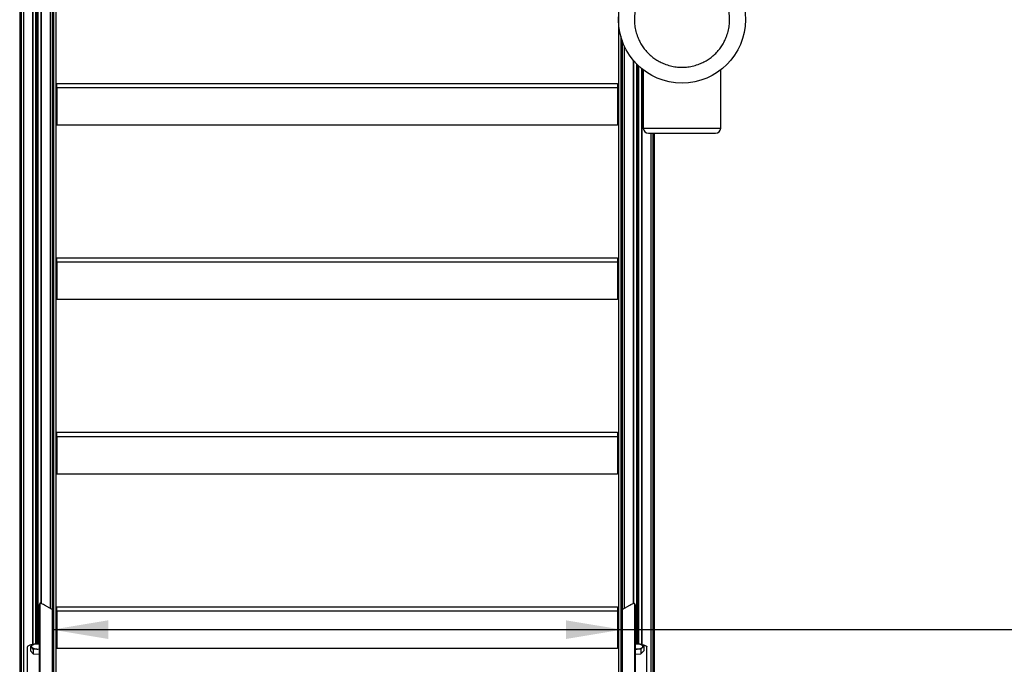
# Model space of a CAD drawing. Header units: millimetres. Extents: x 0 to 420, y 0 to 297.
# Tile 27 of 30: x 290 to 343, y 195 to 230. Entities that reach past the tile are written whole.
import ezdxf

# ---------------------------------------------------------------- set-up
doc = ezdxf.new("R2010")
doc.units = ezdxf.units.MM
doc.layers.add('QUOTE', color=174, linetype='Continuous')
doc.styles.add('SLDTEXTSTYLE3', font='TXT', dxfattribs={"width": 0.75})
doc.dimstyles.new('SLDDIMSTYLE0', dxfattribs={"dimtxt": 3, "dimasz": 3, "dimexe": 0, "dimexo": 0.0625, "dimgap": 0.75, "dimtad": 1, "dimlfac": 18.131026, "dimrnd": 1e-09, "dimzin": 12, "dimdsep": 46, "dimtxsty": 'SLDTEXTSTYLE3', "dimsah": 1, "dimcen": 0.09, "dimadec": 0, "dimazin": 3, "dimtfac": 1, "dimtdec": 3, "dimtofl": 0, "dimtmove": 0, "dimatfit": 3, "dimfxl": 0, "dimfrac": 2, "dimtolj": 1, "dimtzin": 12, "dimarcsym": 0})

# ---------------------------------------------------------------- blocks, each defined once
blk = doc.blocks.new('_D')
at = {"layer": 'QUOTE'}
for p, q in [((292.102, 196.901), (322.547, 196.901)), ((322.547, 196.901), (376.837, 196.901))]:
    blk.add_line(p, q, dxfattribs=at)
for points in [[(292.102, 196.901), (295.102, 196.401), (295.102, 197.401)], [(322.547, 196.901), (319.547, 197.401), (319.547, 196.401)]]:
    blk.add_solid(points, dxfattribs=at)
at = {"layer": 'QUOTE', "insert": (370.187, 200.768), "char_height": 3, "attachment_point": 1, "style": 'SLDTEXTSTYLE3'}
blk.add_mtext('552', dxfattribs=at)

msp = doc.modelspace()

# ---------------------------------------------------------------- linework, layer by layer
at = {"color": 7, "linetype": 'Continuous', "lineweight": 25}
for p, q in [((290.4474, 256.47246), (290.4474, 187.24437)), ((290.5577, 256.57243), (290.5577, 187.34435)), ((291.04582, 256.57243), (291.04582, 196.09027)), ((291.5036, 256.57243), (291.5036, 198.30096)), ((291.99171, 256.57243), (291.99171, 198.04054)), ((292.10202, 256.46676), (292.10202, 197.97768)), ((291.05961, 255.80579), (291.05961, 196.09343)), ((291.21385, 255.80522), (291.21385, 196.14511)), ((291.22359, 255.80153), (291.22359, 196.14533)), ((291.26496, 255.76393), (291.26496, 196.14628)), ((291.28445, 255.76386), (291.28445, 196.14672)), ((291.32582, 255.80115), (291.32582, 196.14767)), ((291.33557, 255.80477), (291.33557, 196.14789)), ((291.48981, 255.8042), (291.48981, 198.30527)), ((292.16387, 254.99294), (292.16387, 193.21322)), ((292.17332, 254.63462), (292.17332, 193.21322)), ((292.29506, 254.17808), (292.29506, 193.13288)), ((322.35403, 254.17808), (322.35403, 193.13288)), ((290.36131, 251.53658), (290.36131, 185.33615)), ((322.47577, 228.62503), (322.47577, 193.21322)), ((322.48522, 228.59054), (322.48522, 193.21322)), ((322.54707, 228.39291), (322.54707, 197.97768)), ((322.65738, 228.11505), (322.65738, 198.04054)), ((323.14549, 227.33346), (323.14549, 198.30096)), ((323.15928, 227.31701), (323.15928, 198.30527)), ((323.31352, 227.1463), (323.31352, 196.1482)), ((323.32326, 227.13627), (323.32326, 196.14787)), ((323.36464, 227.09457), (323.36464, 196.14648)), ((323.38412, 227.07542), (323.38412, 196.14582)), ((323.4255, 227.03576), (323.4255, 196.14443)), ((323.43524, 227.02662), (323.43524, 196.1441)), ((323.58948, 226.89093), (323.58948, 196.09392)), ((323.60327, 226.87958), (323.60327, 196.09027)), ((323.68351, 226.81589), (323.68351, 223.71316)), ((327.82007, 223.71316), (327.82007, 226.81589)), ((292.35021, 225.86243), (292.35021, 226.09552)), ((292.35021, 226.09552), (322.29888, 226.09552)), ((292.35021, 225.86243), (292.35021, 223.86297)), ((322.29888, 225.86243), (292.35021, 225.86243)), ((322.29888, 226.09552), (322.29888, 225.86243)), ((322.29888, 225.86243), (322.29888, 223.86297)), ((322.29888, 223.86297), (292.35021, 223.86297)), ((323.68351, 223.71316), (327.82007, 223.71316)), ((323.95928, 223.43739), (327.5443, 223.43739)), ((324.09138, 223.43739), (324.09138, 187.34435)), ((324.20169, 223.43739), (324.20169, 187.24437)), ((324.28778, 185.87097), (324.28778, 223.43739)), ((292.35021, 216.53878), (292.35021, 216.77188)), ((292.35021, 216.77188), (322.29888, 216.77188)), ((322.29888, 216.77188), (322.29888, 216.53878)), ((292.35021, 216.53878), (292.35021, 214.53932)), ((322.29888, 216.53878), (292.35021, 216.53878)), ((322.29888, 216.53878), (322.29888, 214.53932)), ((322.29888, 214.53932), (292.35021, 214.53932)), ((292.35021, 207.21514), (292.35021, 207.44823)), ((292.35021, 207.44823), (322.29888, 207.44823)), ((322.29888, 207.44823), (322.29888, 207.21514)), ((292.35021, 207.21514), (292.35021, 205.21567)), ((322.29888, 207.21514), (292.35021, 207.21514)), ((322.29888, 207.21514), (322.29888, 205.21567)), ((322.29888, 205.21567), (292.35021, 205.21567)), ((291.4407, 198.30214), (291.39933, 198.23173)), ((291.39933, 198.23173), (291.40039, 198.23591)), ((291.39933, 198.23173), (291.39933, 193.59314)), ((291.44175, 198.30632), (291.40039, 198.23591)), ((291.4407, 198.30214), (291.4407, 193.66355)), ((292.09549, 197.98165), (291.67952, 198.21767)), ((292.09549, 197.98165), (292.09549, 193.241)), ((292.15717, 197.87667), (292.15717, 193.13602)), ((292.35021, 197.89149), (292.35021, 198.12458)), ((292.35021, 198.12458), (322.29888, 198.12458)), ((292.35021, 197.89149), (292.35021, 195.89203)), ((322.29888, 197.89149), (292.35021, 197.89149)), ((322.29888, 198.12458), (322.29888, 197.89149)), ((322.29888, 197.89149), (322.29888, 195.89203)), ((322.49192, 197.87667), (322.49192, 193.13602)), ((322.55359, 197.98165), (322.96956, 198.21767)), ((322.55359, 197.98165), (322.55359, 193.241)), ((323.2487, 198.23591), (323.20734, 198.30632)), ((323.20839, 198.30214), (323.20839, 193.66355)), ((323.20839, 198.30214), (323.24975, 198.23173)), ((323.24975, 198.23173), (323.2487, 198.23591)), ((323.24975, 198.23173), (323.24975, 193.59314)), ((290.77832, 185.71776), (290.77832, 195.97377)), ((290.94273, 196.01575), (290.94273, 195.76648)), ((291.01308, 195.95578), (290.94273, 196.01575)), ((290.94273, 195.76648), (291.08343, 195.61189)), ((291.08343, 195.86117), (291.01308, 195.95578)), ((291.27699, 195.86559), (291.08343, 195.86117)), ((291.08343, 195.86117), (291.08343, 195.61189)), ((291.18916, 196.14455), (291.38273, 196.14897)), ((291.39933, 195.84649), (291.27699, 195.86559)), ((291.38273, 196.14897), (291.39933, 196.14768)), ((291.38273, 196.14897), (291.39933, 196.14637)), ((322.29888, 195.89203), (292.35021, 195.89203)), ((323.24975, 196.14768), (323.27506, 196.1495)), ((323.24975, 196.14584), (323.27506, 196.1495)), ((323.3634, 195.86506), (323.24975, 195.84862)), ((323.27506, 196.1495), (323.46935, 196.14295)), ((323.55769, 195.85851), (323.3634, 195.86506)), ((323.46935, 196.14295), (323.58858, 196.09455)), ((323.55769, 195.85851), (323.55769, 195.60924)), ((323.55769, 195.60924), (323.70781, 195.76224)), ((323.58858, 196.09455), (323.70781, 196.01151)), ((323.70781, 196.01151), (323.70781, 195.76224)), ((323.87077, 187.51124), (323.87077, 195.97377)), ((291.08343, 195.61189), (291.39933, 195.59084)), ((323.24975, 195.59216), (323.55769, 195.60924))]:
    msp.add_line(p, q, dxfattribs=at)
at = {"color": 7, "linetype": 'Continuous', "lineweight": 25, "flags": 128}
for points in [[(291.67952, 198.21767), (291.63293, 198.24312), (291.58813, 198.26564), (291.54684, 198.28435), (291.51065, 198.29853), (291.48095, 198.30765), (291.45888, 198.31135), (291.44529, 198.30949), (291.4407, 198.30214)], [(322.96956, 198.21767), (323.01616, 198.24312), (323.06096, 198.26564), (323.10225, 198.28435), (323.13844, 198.29853), (323.16814, 198.30765), (323.19021, 198.31135), (323.2038, 198.30949), (323.20839, 198.30214)], [(291.05409, 196.09032), (291.00029, 196.08808), (290.94856, 196.08145), (290.90088, 196.07068), (290.85909, 196.05618), (290.8248, 196.03852), (290.79931, 196.01837), (290.78362, 195.99651), (290.77832, 195.97377)], [(291.01308, 195.95578), (290.99988, 195.9737), (290.99234, 195.99219), (290.99056, 196.01093), (290.99459, 196.02962), (291.00436, 196.04792), (291.0197, 196.06553), (291.04035, 196.08214), (291.06595, 196.09747)], [(323.63275, 195.95233), (323.64704, 195.9701), (323.65571, 195.9885), (323.65864, 196.00722), (323.65575, 196.02594), (323.64711, 196.04435), (323.63285, 196.06212), (323.61323, 196.07895), (323.58858, 196.09455)], [(323.595, 196.09032), (323.6488, 196.08808), (323.70053, 196.08145), (323.74821, 196.07068), (323.79, 196.05618), (323.82429, 196.03852), (323.84978, 196.01837), (323.86547, 195.99651), (323.87077, 195.97377)]]:
    msp.add_lwpolyline(points, dxfattribs=at)
at = {"color": 7, "linetype": 'Continuous', "lineweight": 25}
msp.add_circle((325.75179, 229.50434), 3.39198, dxfattribs=at)
for centre, radius, start, end in [((323.95928, 223.71316), 0.27577, 180, 270), ((327.5443, 223.71316), 0.27577, 270, 0), ((292.03629, 197.87626), 0.12088, 0.19224, 60.676049), ((322.61279, 197.87626), 0.12088, 119.323951, 179.80776), ((291.27188, 196.28183), 0.41628, 231.559649, 270.704229), ((291.32282, 195.51737), 0.63443, 84.5818, 113.884428), ((291.32982, 196.65994), 0.79611, 266.195397, 275.009357), ((323.31926, 196.65935), 0.79552, 264.987397, 273.180295), ((323.3286, 195.53304), 0.61878, 65.155871, 94.963822), ((323.37116, 196.30037), 0.43538, 268.977901, 306.928901)]:
    msp.add_arc(centre, radius, start, end, dxfattribs=at)
for points, knots in [([(325.75179, 232.04832), (325.85521, 232.04467), (326.06523, 232.03726), (326.38007, 231.97619), (326.66802, 231.88373), (326.92403, 231.76707), (327.1478, 231.63633), (327.35869, 231.48249), (327.55382, 231.30638), (327.72994, 231.11125), (327.88376, 230.90037), (328.01454, 230.67659), (328.13108, 230.42058), (328.22413, 230.13263), (328.28297, 229.81779), (328.30208, 229.50435), (328.28297, 229.1909), (328.22413, 228.87606), (328.13108, 228.58811), (328.01455, 228.3321), (327.88378, 228.10833), (327.72994, 227.89744), (327.55383, 227.70231), (327.3587, 227.52619), (327.14782, 227.37236), (326.92404, 227.24159), (326.66804, 227.12505), (326.38008, 227.032), (326.06525, 226.97316), (325.7518, 226.95405), (325.43835, 226.97316), (325.12351, 227.03199), (324.83556, 227.12504), (324.57955, 227.24158), (324.35578, 227.37235), (324.14489, 227.52619), (323.94976, 227.70229), (323.77364, 227.89743), (323.61982, 228.10831), (323.48904, 228.33209), (323.3725, 228.58809), (323.27945, 228.87605), (323.22061, 229.19088), (323.20151, 229.50433), (323.22061, 229.81777), (323.27945, 230.13261), (323.3725, 230.42057), (323.48903, 230.67658), (323.61981, 230.90035), (323.77364, 231.11124), (323.94975, 231.30637), (324.14488, 231.48248), (324.35576, 231.63632), (324.57954, 231.76707), (324.83555, 231.88373), (325.12351, 231.97618), (325.43834, 232.03727), (325.64838, 232.04467), (325.75179, 232.04832)], [0, 0, 0, 0, 0.01940784, 0.03941589, 0.05998783, 0.07606886, 0.09215172, 0.10857493, 0.12499999, 0.1414232, 0.15784827, 0.1739293, 0.19001215, 0.21058248, 0.23059174, 0.24999999, 0.26940661, 0.28941589, 0.30998783, 0.32606886, 0.34215172, 0.35857493, 0.37499999, 0.3914232, 0.40784827, 0.4239293, 0.44001215, 0.46058248, 0.48059174, 0.49999999, 0.51940661, 0.53941589, 0.55998783, 0.57606886, 0.59215172, 0.60857493, 0.62499999, 0.6414232, 0.65784827, 0.6739293, 0.69001215, 0.71058248, 0.73059174, 0.74999999, 0.76940661, 0.78941589, 0.80998783, 0.82606886, 0.84215172, 0.85857493, 0.87499999, 0.8914232, 0.90784827, 0.9239293, 0.94001215, 0.96058248, 0.98059297, 1, 1, 1, 1]), ([(290.94273, 196.01575), (290.95112, 196.02227), (290.9918, 196.05388), (291.03313, 196.07818), (291.06595, 196.09747)], [0, 0, 0, 0, 0.20618569, 1, 1, 1, 1]), ([(291.06595, 196.09747), (291.10507, 196.11491), (291.14639, 196.13333), (291.18701, 196.14398), (291.18916, 196.14455)], [0, 0, 0, 0, 0.9470257, 1, 1, 1, 1]), ([(323.63275, 195.95233), (323.61276, 195.92982), (323.58758, 195.90146), (323.5628, 195.86585), (323.55769, 195.85851)], [0, 0, 0, 0, 0.79381431, 1, 1, 1, 1]), ([(323.70781, 196.01151), (323.7065, 196.01073), (323.68175, 195.99609), (323.65658, 195.97362), (323.63275, 195.95233)], [0, 0, 0, 0, 0.0529743, 1, 1, 1, 1])]:
    msp.add_open_spline(points, degree=3, knots=knots, dxfattribs=at)

# ---------------------------------------------------------------- dimensions: what is measured, and where the dimension line sits
at = {"layer": 'QUOTE'}
dim = msp.add_linear_dim(base=(322.54707, 196.9011), p1=(292.10202, 185.87474), p2=(322.54707, 187.24437), dimstyle='SLDDIMSTYLE0', dxfattribs=at)
dim.commit()
dim.dimension.update_dxf_attribs({"geometry": '_D', "text_midpoint": (373.51159, 196.9011), "dimtype": 160})

doc.saveas('drawing.dxf')
